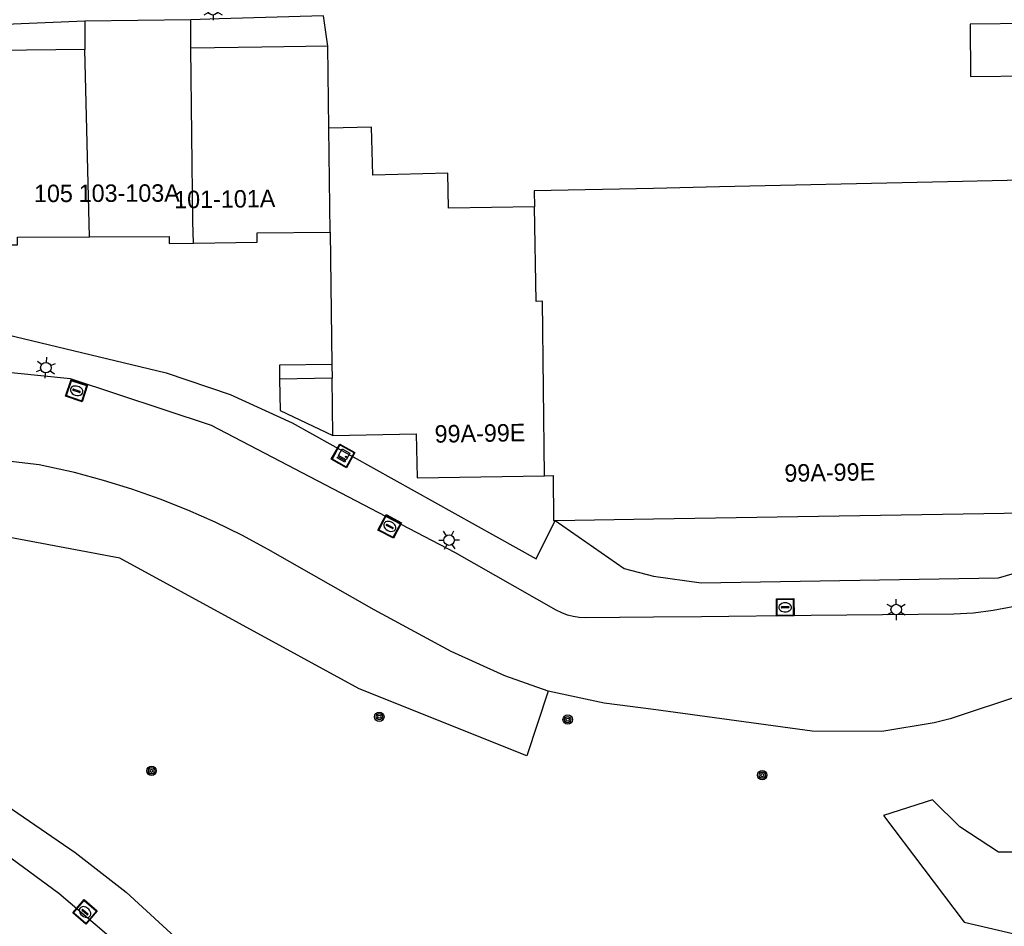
# Model space of a CAD drawing. Header units: metres. Extents: x 93870 to 95789, y 463036 to 464040.
# Tile 9 of 256: x 93964 to 94020, y 463195 to 463247. Entities that reach past the tile are written whole.
import ezdxf
from ezdxf.enums import TextEntityAlignment as Align

# ---------------------------------------------------------------- set-up
doc = ezdxf.new("R2010")
doc.units = ezdxf.units.M
doc.header["$LTSCALE"] = 25.4
for name, color, linetype in [('B_BEBOUWINGSGRENS_0', 1, 'Continuous'), ('B_LUIFEL_1', 200, 'Continuous'), ('B_TUSSENMUUR_0', 7, 'Continuous'), ('G_GRENS_ALGEMEEN_0', 7, 'Continuous'), ('Q_BOOM_0', 3, 'Continuous'), ('Q_BRANDKRAAN_0', 5, 'Continuous'), ('Q_CAI-KAST_0', 10, 'Continuous'), ('Q_KOLK_0', 254, 'Continuous'), ('Q_LICHTMAST_0', 2, 'Continuous'), ('T_CULTUURGRENS_0', 76, 'Continuous'), ('V_WEGGRENS_0', 7, 'Continuous'), ('Z_GBKN_HUISNUMMER_0', 252, 'Continuous')]:
    doc.layers.add(name, color=color, linetype=linetype)

# ---------------------------------------------------------------- blocks, each defined once
blk = doc.blocks.new('Q_CAI-KAST')
for points in [[(-0.5, 0.5), (0.5, 0.5), (0.5, -0.5), (-0.5, -0.5)], [(-0.262, 0.264), (0.25, 0.264), (0.25, 0.187), (-0.262, 0.187)], [(-0.262, 0.107), (0.25, 0.107), (0.25, -0.332), (-0.262, -0.332)]]:
    blk.add_lwpolyline(points, close=True)
blk.add_lwpolyline([(-0.442, 0.464), (0.438, 0.464, -0.414214), (0.459, 0.442), (0.459, -0.437, -0.414214), (0.438, -0.459), (-0.442, -0.459, -0.414214), (-0.463, -0.437), (-0.463, 0.442), (-0.463, 0.444), (-0.463, 0.446), (-0.463, 0.448), (-0.462, 0.45), (-0.461, 0.451), (-0.46, 0.453), (-0.459, 0.455), (-0.458, 0.456), (-0.457, 0.457), (-0.456, 0.459), (-0.454, 0.46), (-0.453, 0.461), (-0.451, 0.462), (-0.449, 0.462), (-0.447, 0.463), (-0.446, 0.463), (-0.444, 0.464), (-0.442, 0.464)], format="xyb")
blk.add_circle((-0.177, -0.034), 0.0354)
blk = doc.blocks.new('Q_LICHTMAST')
for points in [[(0, 0.3), (0, 0.6)], [(-0.26, 0.15), (-0.52, 0.3)], [(0.26, 0.15), (0.52, 0.3)], [(-0.26, -0.15), (-0.52, -0.3)], [(0, -0.3), (0, -0.6)], [(0.26, -0.15), (0.52, -0.3)]]:
    blk.add_lwpolyline(points)
blk.add_circle((0, 0), 0.3)
blk = doc.blocks.new('Q_KOLK')
blk.add_lwpolyline([(-0.5, 0.5), (0.5, 0.5), (0.5, -0.5), (-0.5, -0.5)], close=True)
for points in [[(-0.442, 0.464), (0.438, 0.464, -0.414214), (0.459, 0.442), (0.459, -0.437, -0.414214), (0.438, -0.459), (-0.442, -0.459, -0.414214), (-0.463, -0.437), (-0.463, 0.442, -0.414214), (-0.442, 0.464)], [(-0.345, 0.105, 0.380426), (-0.276, -0.18)], [(-0.008, 0.266, 0.240218), (-0.345, 0.105)], [(-0.194, 0.045, 0.853344), (-0.194, -0.032)], [(0.331, 0.111, 0.240191), (-0.008, 0.266)], [(0.185, -0.032, 0.849746), (0.185, 0.045)], [(0.267, -0.176, 0.380426), (0.331, 0.111)], [(-0.276, -0.18, 0.148452), (0.012, -0.257)], [(0.012, -0.257, 0.131742), (0.267, -0.176)]]:
    blk.add_lwpolyline(points, format="xyb")
for points in [[(-0.194, 0.045), (0.185, 0.045)], [(0.185, -0.032), (-0.194, -0.032)]]:
    blk.add_lwpolyline(points)
blk = doc.blocks.new('Q_BRANDKRAAN')
blk.add_lwpolyline([(-0.5, 0.5), (0.5, 0.5), (0.5, -0.5), (-0.5, -0.5)], close=True)
for points in [[(-0.442, 0.464), (0.438, 0.464, -0.414214), (0.459, 0.442), (0.459, -0.437, -0.414214), (0.438, -0.459), (-0.442, -0.459, -0.414214), (-0.463, -0.437), (-0.463, 0.442), (-0.463, 0.444), (-0.463, 0.446), (-0.463, 0.448), (-0.462, 0.45), (-0.461, 0.451), (-0.46, 0.453), (-0.459, 0.455), (-0.458, 0.456), (-0.457, 0.457), (-0.456, 0.459), (-0.454, 0.46), (-0.453, 0.461), (-0.451, 0.462), (-0.449, 0.462), (-0.447, 0.463), (-0.446, 0.463), (-0.444, 0.464), (-0.442, 0.464)], [(-0.345, 0.105, 0.380426), (-0.276, -0.18)], [(-0.008, 0.266, 0.240218), (-0.345, 0.105)], [(-0.194, 0.045, 0.853344), (-0.194, -0.032)], [(0.331, 0.111, 0.240191), (-0.008, 0.266)], [(0.185, -0.032, 0.849746), (0.185, 0.045)], [(0.267, -0.176, 0.380426), (0.331, 0.111)], [(-0.276, -0.18, 0.148452), (0.012, -0.257)], [(0.012, -0.257, 0.131742), (0.267, -0.176)]]:
    blk.add_lwpolyline(points, format="xyb")
for points in [[(-0.194, 0.045), (0.185, 0.045)], [(0.185, -0.032), (-0.194, -0.032)]]:
    blk.add_lwpolyline(points)
blk = doc.blocks.new('Q_BOOM')
for radius in [0.27, 0.18, 0.09]:
    blk.add_circle((0, 0), radius)

msp = doc.modelspace()

# ---------------------------------------------------------------- linework, layer by layer
at = {"layer": 'B_BEBOUWINGSGRENS_0'}
for p, q in [((93973.47, 463246.808), (93967.39, 463246.727)), ((93967.39, 463246.727), (93967.39, 463245.106)), ((93973.47, 463245.188), (93973.47, 463246.808)), ((93981.374, 463240.59), (93981.311, 463245.292)), ((93967.39, 463245.106), (93960.92, 463245.02)), ((93981.453, 463234.621), (93981.554, 463227.048)), ((93981.554, 463227.048), (93981.565, 463226.248)), ((93981.565, 463226.248), (93978.556, 463226.191)), ((93981.609, 463222.964), (93981.565, 463226.248))]:
    msp.add_line(p, q, dxfattribs=at)
for points in [[(94018.15, 463246.563), (94018.183, 463243.564), (94025.103, 463243.639), (94025.071, 463246.639), (94018.15, 463246.563)], [(93981.311, 463245.292), (93977.53, 463245.242), (93973.47, 463245.188)], [(93993.168, 463236.087), (93988.236, 463236), (93988.2, 463238.008), (93983.901, 463237.891), (93983.826, 463240.641), (93981.374, 463240.59)], [(94025.423, 463237.707), (94016.007, 463237.499), (94003.78, 463237.229), (94000, 463237.14), (93993.152, 463236.994), (93993.168, 463236.087)], [(93973.61, 463234.005), (93977.266, 463234.051), (93977.261, 463234.582), (93981.453, 463234.621)], [(93961.209, 463233.894), (93963.528, 463233.905), (93963.528, 463234.345), (93967.65, 463234.36)], [(93967.65, 463234.36), (93972.224, 463234.376), (93972.224, 463233.987), (93973.61, 463234.005)], [(93978.556, 463226.191), (93978.58, 463224.397), (93981.609, 463222.964)], [(93981.609, 463222.964), (93986.387, 463223.055), (93986.435, 463220.534), (93993.743, 463220.662)], [(93994.352, 463218.088), (94000, 463218.183), (94026.029, 463218.618), (94025.908, 463221.57), (94029.974, 463221.65)], [(93993.743, 463220.662), (93994.236, 463220.671), (93994.264, 463218.086), (93994.352, 463218.088)]]:
    msp.add_lwpolyline(points, dxfattribs=at)
at = {"layer": 'B_LUIFEL_1'}
msp.add_lwpolyline([(93981.554, 463227.048), (93978.541, 463226.991), (93978.556, 463226.191)], dxfattribs=at)
at = {"layer": 'B_TUSSENMUUR_0'}
for p, q in [((93967.65, 463234.36), (93967.39, 463245.106)), ((93981.453, 463234.621), (93981.374, 463240.59))]:
    msp.add_line(p, q, dxfattribs=at)
for points in [[(93973.61, 463234.005), (93973.583, 463235.245), (93973.47, 463245.188)], [(93993.743, 463220.662), (93993.635, 463230.662), (93993.263, 463230.656), (93993.168, 463236.087)]]:
    msp.add_lwpolyline(points, dxfattribs=at)
at = {"layer": 'G_GRENS_ALGEMEEN_0'}
msp.add_line((93981.311, 463245.292), (93981.08, 463247.04), dxfattribs=at)
at = {"layer": 'T_CULTUURGRENS_0'}
for points in [[(93993.96, 463208.297), (93992.73, 463204.593), (93983.11, 463208.43), (93969.386, 463215.941), (93961.122, 463217.473), (93956.482, 463221.495)], [(94013.194, 463201.174), (94017.819, 463195.061), (94021.183, 463194.284), (94025.614, 463193.637), (94028.428, 463194.867), (94029.042, 463198.166), (94030.207, 463201.465), (94032.083, 463204.376), (94031.662, 463205.831), (94028.59, 463205.573), (94024.838, 463200.947), (94022.024, 463199.071), (94019.792, 463199.071), (94017.56, 463200.527), (94016.008, 463202.079), (94013.194, 463201.174)]]:
    msp.add_lwpolyline(points, dxfattribs=at)
at = {"layer": 'V_WEGGRENS_0'}
for p, q in [((93967.39, 463246.727), (93960.94, 463246.45)), ((94009.035, 463212.64), (94002.756, 463212.577))]:
    msp.add_line(p, q, dxfattribs=at)
for points in [[(93981.08, 463247.04), (93975.083, 463246.864), (93973.47, 463246.808)], [(93941.181, 463225.383), (93945.81, 463226.984), (93949.944, 463227.933), (93958.757, 463228.879), (93962.899, 463228.756), (93972.047, 463226.556), (93975.709, 463225.312), (93979.277, 463223.696), (93993.27, 463215.898), (93994.352, 463218.088)], [(94002.756, 463212.577), (94000, 463212.549), (93996.09, 463212.51), (93995.741, 463212.528), (93995.396, 463212.582), (93995.058, 463212.671), (93994.731, 463212.794), (93994.418, 463212.95), (93988.6, 463216.25), (93974.65, 463223.54), (93966.57, 463226.22), (93958.8, 463227.01), (93951.62, 463226.32), (93944.62, 463224.72)], [(93993.96, 463208.297), (93991.463, 463209.18), (93988.4, 463210.585), (93983.968, 463212.971), (93977.894, 463216.435), (93976.386, 463217.243), (93974.849, 463217.992), (93973.284, 463218.683), (93971.694, 463219.314), (93970.081, 463219.884), (93968.447, 463220.392), (93966.796, 463220.838), (93964.77, 463221.288), (93960.831, 463221.737), (93956.482, 463221.495)], [(94002.725, 463214.523), (94019.789, 463214.799), (94021.804, 463215.401), (94023.597, 463216.289), (94030.429, 463221.191)], [(93994.352, 463218.088), (93998.31, 463215.331), (94000, 463214.897), (94002.725, 463214.523)], [(94039.172, 463217.487), (94029.465, 463212.204), (94025.365, 463210.042), (94021.269, 463208.141), (94017.021, 463206.712), (94016.101, 463206.489), (94013.086, 463205.987), (94009.102, 463206.018)], [(94020.601, 463213.137), (94019.483, 463212.922), (94018.353, 463212.784), (94017.216, 463212.723), (94009.035, 463212.64)], [(93917.988, 463212.312), (93918.135, 463211.815), (93919.4, 463211.383), (93921.137, 463211.346), (93923.233, 463211.242), (93926.451, 463211.351), (93929.469, 463211.114), (93934.501, 463210.535), (93944.949, 463209.333), (93950.163, 463207.928), (93955.092, 463205.879), (93959.353, 463203.744), (93961.881, 463202.433), (93966.827, 463199.047), (93969.757, 463196.788), (93991.229, 463177.072)], [(93973.582, 463190.141), (93965.894, 463196.696), (93961.168, 463200.163), (93958.198, 463201.964), (93955.329, 463203.466), (93949.908, 463205.919), (93946.259, 463207.05), (93942.008, 463207.594), (93934.064, 463208.109), (93930.215, 463208.757), (93926.851, 463209.179), (93924.232, 463209.393), (93921.987, 463209.714), (93921.287, 463209.737)], [(94009.102, 463206.018), (94000, 463207.245), (93997.177, 463207.625), (93993.96, 463208.297)]]:
    msp.add_lwpolyline(points, dxfattribs=at)

# ---------------------------------------------------------------- block references
at = {"layer": 'Q_BOOM_0'}
for p, rotation in [((93984.272, 463206.84), 158.255091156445), ((93995.075, 463206.676), 168.2011317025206), ((93971.208, 463203.739), 142.3681446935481), ((94006.235, 463203.489), 172.3224949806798)]:
    msp.add_blockref('Q_BOOM', p, dxfattribs=dict(at, rotation=rotation))
at = {"layer": 'Q_BRANDKRAAN_0', "rotation": 0.5748547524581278}
msp.add_blockref('Q_BRANDKRAAN', (94007.552, 463213.111), dxfattribs=at)
at = {"layer": 'Q_CAI-KAST_0', "rotation": 150.8700099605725}
msp.add_blockref('Q_CAI-KAST', (93982.196, 463221.798), dxfattribs=at)
at = {"layer": 'Q_KOLK_0'}
for p, rotation in [((93966.908, 463225.537), 161.6501860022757), ((93984.868, 463217.756), 152.4093027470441), ((93967.391, 463195.645), 139.5481786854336)]:
    msp.add_blockref('Q_KOLK', p, dxfattribs=dict(at, rotation=rotation))
at = {"layer": 'Q_LICHTMAST_0'}
for p, rotation in [((93974.726, 463247.381), 1.988391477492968), ((93965.147, 463226.857), 174.1945101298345), ((93988.277, 463216.966), 152.4093027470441), ((94013.917, 463212.985), 0.581272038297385)]:
    msp.add_blockref('Q_LICHTMAST', p, dxfattribs=dict(at, rotation=rotation))

# ---------------------------------------------------------------- texts
at = {"layer": 'Z_GBKN_HUISNUMMER_0', "linetype": 'Continuous'}
for s, rotation, p in [('105', 0.2, (93965.58, 463236.852)), ('103-103A', 0.2, (93969.928, 463236.868)), ('101-101A', 0.7, (93975.407, 463236.528)), ('99A-99E', 1, (93990.045, 463223.098)), ('99A-99E', 1, (94010.105, 463220.852))]:
    msp.add_text(s, height=1, rotation=rotation, dxfattribs=at).set_placement(p, align=Align.MIDDLE)

doc.saveas('drawing.dxf')
